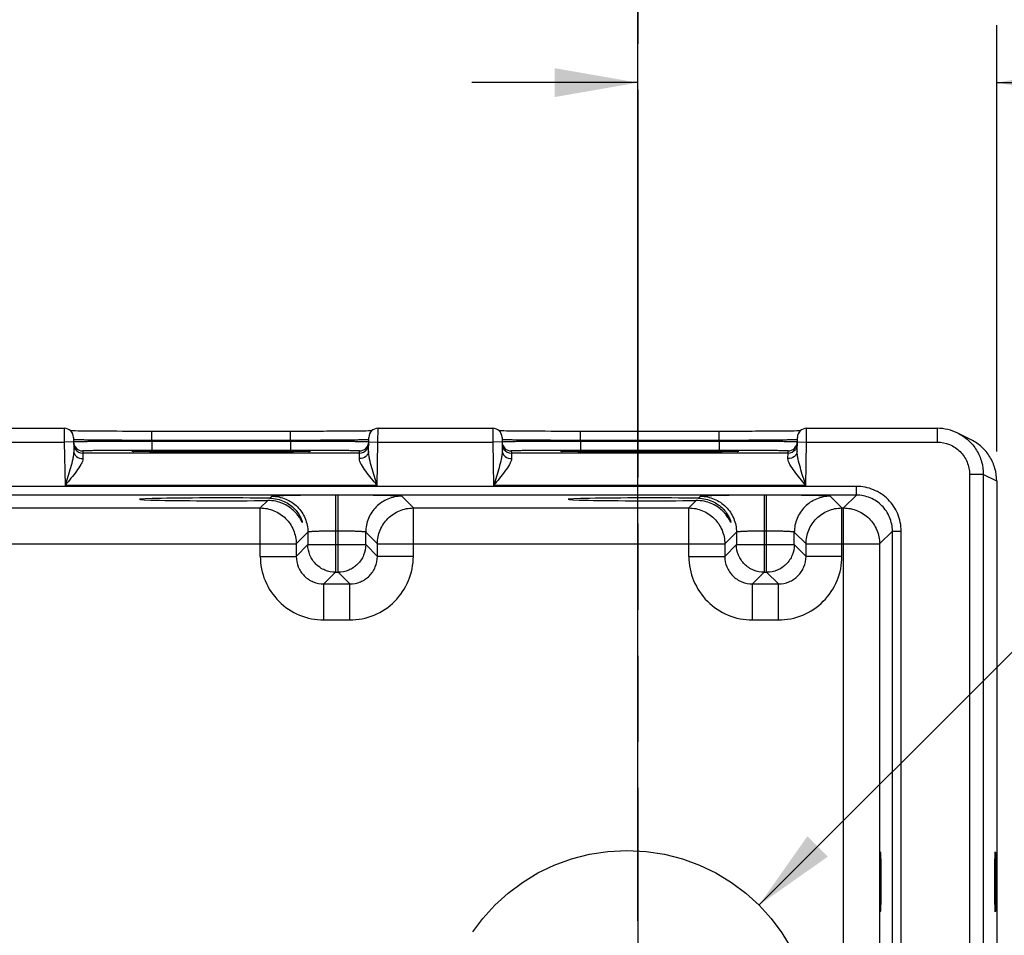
# Model space of a CAD drawing. Header units: inches. Extents: x 0 to 34, y 0 to 22.
# Tile 61 of 68: x 22.3 to 24.4, y 16.5 to 18.5. Entities that reach past the tile are written whole.
import ezdxf

# ---------------------------------------------------------------- set-up
doc = ezdxf.new("R2010")
doc.units = ezdxf.units.IN
doc.header["$LTSCALE"] = 1.87
doc.header["$MEASUREMENT"] = 0
doc.linetypes.add('PHANTOM', pattern=[0.8, 0.45, -0.05, 0.1, -0.05, 0.1, -0.05])
doc.layers.get('0').update_dxf_attribs({"linetype": 'CONTINUOUS'})
for name, color, linetype in [('DEFAULT_3', 7, 'PHANTOM'), ('DETAIL', 7, 'CONTINUOUS'), ('DIMENSIONS', 7, 'CONTINUOUS')]:
    doc.layers.add(name, color=color, linetype=linetype)
doc.styles.get("Standard").update_dxf_attribs({"font": 'txt', "width": 0.8})
doc.dimstyles.new('DIMSTYLE_1', dxfattribs={"dimtxt": 0.125, "dimasz": 0.18, "dimexe": 0.18, "dimexo": 0.0625, "dimgap": 0.09, "dimtad": 0, "dimtih": 1, "dimtoh": 1, "dimzin": 4, "dimdsep": 46, "dimtxsty": 'STANDARD', "dimblk": '_FILLED', "dimblk1": '_FILLED', "dimblk2": '_FILLED', "dimcen": 0.09, "dimadec": 0, "dimazin": 0, "dimtp": 0.01, "dimtm": 0.01, "dimtfac": 1, "dimtofl": 0, "dimtmove": 0, "dimatfit": 3, "dimldrblk": '_FILLED', "dimfxl": 1, "dimtolj": 1, "dimtzin": 4, "dimarcsym": 0})
doc.dimstyles.get("Standard").update_dxf_attribs({"dimtxt": 0.125, "dimasz": 0.18, "dimexe": 0.18, "dimexo": 0.0625, "dimgap": 0.09, "dimtad": 0, "dimtih": 1, "dimtoh": 1, "dimdec": 3, "dimzin": 4, "dimdsep": 46, "dimtxsty": 'STANDARD', "dimblk": '_FILLED', "dimblk1": '_FILLED', "dimblk2": '_FILLED', "dimcen": 0.09, "dimadec": 0, "dimazin": 0, "dimtol": 1, "dimtp": 0.01, "dimtm": 0.01, "dimtfac": 1, "dimtdec": 3, "dimtofl": 0, "dimtmove": 0, "dimatfit": 3, "dimldrblk": '_FILLED', "dimfxl": 1, "dimtolj": 1, "dimtzin": 4, "dimarcsym": 0})

# ---------------------------------------------------------------- blocks, each defined once
blk = doc.blocks.new('_FILLED')
at = {"color": 0, "linetype": 'BYBLOCK'}
blk.add_solid([(0, 0), (-1, 0.174), (-1, -0.174)], dxfattribs=at)
blk = doc.blocks.new('*D11')
at = {"layer": 'DIMENSIONS', "color": 2, "linetype": 'CONTINUOUS'}
for p, q in [((20.8964, 16.5107), (20.8964, 19.2052)), ((23.6464, 16.5107), (23.6464, 19.2052)), ((20.8964, 19.0802), (21.5923, 19.0802)), ((23.6464, 19.0802), (23.0423, 19.0802))]:
    blk.add_line(p, q, dxfattribs=at)
at = {"layer": 'DIMENSIONS', "color": 2, "linetype": 'CONTINUOUS', "xscale": 0.18, "yscale": 0.18, "zscale": 0.18, "rotation": 180}
blk.add_blockref('_FILLED', (20.8964, 19.0802), dxfattribs=at)
at = {"layer": 'DIMENSIONS', "color": 2, "linetype": 'CONTINUOUS', "xscale": 0.18, "yscale": 0.18, "zscale": 0.18}
blk.add_blockref('_FILLED', (23.6464, 19.0802), dxfattribs=at)
at = {"layer": 'DIMENSIONS', "color": 2, "linetype": 'CONTINUOUS', "insert": (22.3173, 19.1427), "char_height": 0.125, "width": 1.325, "attachment_point": 2, "line_spacing_factor": 0.9}
blk.add_mtext('2.750{\\Ftxt.shx;\\W1.000000;\\H0.125000; }[69.85]', dxfattribs=at)
blk = doc.blocks.new('*D12')
at = {"layer": 'DIMENSIONS', "color": 2, "linetype": 'CONTINUOUS'}
for p, q in [((23.6464, 16.5107), (23.6464, 18.4552)), ((24.4254, 17.5295), (24.4254, 18.4552)), ((23.6464, 18.3302), (23.2864, 18.3302)), ((24.4254, 18.3302), (24.7705, 18.3302))]:
    blk.add_line(p, q, dxfattribs=at)
at = {"layer": 'DIMENSIONS', "color": 2, "linetype": 'CONTINUOUS', "xscale": 0.18, "yscale": 0.18, "zscale": 0.18}
blk.add_blockref('_FILLED', (23.6464, 18.3302), dxfattribs=at)
at = {"layer": 'DIMENSIONS', "color": 2, "linetype": 'CONTINUOUS', "xscale": 0.18, "yscale": 0.18, "zscale": 0.18, "rotation": 180}
blk.add_blockref('_FILLED', (24.4254, 18.3302), dxfattribs=at)
at = {"layer": 'DIMENSIONS', "color": 2, "linetype": 'CONTINUOUS', "insert": (24.833, 18.3927), "char_height": 0.125, "width": 1.225, "attachment_point": 1, "line_spacing_factor": 0.9}
blk.add_mtext('.779{\\Ftxt.shx;\\W1.000000;\\H0.125000; }[19.79]', dxfattribs=at)

msp = doc.modelspace()

# ---------------------------------------------------------------- linework, layer by layer
at = {"color": 7, "linetype": 'CONTINUOUS'}
for p, q in [((22.1529, 17.5799), (22.4019, 17.5799)), ((22.4019, 17.5799), (22.4021, 17.5499)), ((22.426, 17.5741), (22.421, 17.5742)), ((22.4318, 17.574), (22.426, 17.5741)), ((22.4383, 17.5739), (22.4318, 17.574)), ((22.4455, 17.5738), (22.4383, 17.5739)), ((22.4534, 17.5737), (22.4455, 17.5738)), ((22.462, 17.5737), (22.4534, 17.5737)), ((22.4714, 17.5736), (22.462, 17.5737)), ((22.4815, 17.5735), (22.4714, 17.5736)), ((22.4922, 17.5735), (22.4815, 17.5735)), ((22.5036, 17.5734), (22.4922, 17.5735)), ((22.5157, 17.5734), (22.5036, 17.5734)), ((22.5283, 17.5733), (22.5157, 17.5734)), ((22.5416, 17.5733), (22.5283, 17.5733)), ((22.5553, 17.5733), (22.5416, 17.5733)), ((22.5695, 17.5732), (22.5553, 17.5733)), ((22.584, 17.5732), (22.5695, 17.5732)), ((22.8928, 17.5732), (22.584, 17.5732)), ((22.592, 17.5536), (22.592, 17.5732)), ((22.8928, 17.5536), (22.8928, 17.5732)), ((22.905, 17.5732), (22.8928, 17.5732)), ((22.9999, 17.5735), (22.9865, 17.5734)), ((23.0121, 17.5736), (22.9999, 17.5735)), ((23.0231, 17.5737), (23.0121, 17.5736)), ((23.033, 17.5738), (23.0231, 17.5737)), ((23.0418, 17.5738), (23.033, 17.5738)), ((23.0495, 17.5739), (23.0418, 17.5738)), ((23.0562, 17.574), (23.0495, 17.5739)), ((23.062, 17.5741), (23.0562, 17.574)), ((23.0668, 17.5742), (23.062, 17.5741)), ((23.0693, 17.5743), (23.0668, 17.5742)), ((23.0827, 17.5499), (23.0829, 17.5799)), ((23.0829, 17.5799), (23.3319, 17.5799)), ((23.3319, 17.5799), (23.3321, 17.5499)), ((23.356, 17.5741), (23.351, 17.5742)), ((23.3618, 17.574), (23.356, 17.5741)), ((23.3683, 17.5739), (23.3618, 17.574)), ((23.3755, 17.5738), (23.3683, 17.5739)), ((23.3834, 17.5737), (23.3755, 17.5738)), ((23.392, 17.5737), (23.3834, 17.5737)), ((23.4014, 17.5736), (23.392, 17.5737)), ((23.4115, 17.5735), (23.4014, 17.5736)), ((23.4222, 17.5735), (23.4115, 17.5735)), ((23.4336, 17.5734), (23.4222, 17.5735)), ((23.4457, 17.5734), (23.4336, 17.5734)), ((23.4583, 17.5733), (23.4457, 17.5734)), ((23.4716, 17.5733), (23.4583, 17.5733)), ((23.4853, 17.5733), (23.4716, 17.5733)), ((23.4995, 17.5732), (23.4853, 17.5733)), ((23.514, 17.5732), (23.4995, 17.5732)), ((23.8228, 17.5732), (23.514, 17.5732)), ((23.522, 17.5536), (23.522, 17.5732)), ((23.8228, 17.5536), (23.8228, 17.5732)), ((23.835, 17.5732), (23.8228, 17.5732)), ((23.9299, 17.5735), (23.9165, 17.5734)), ((23.9421, 17.5736), (23.9299, 17.5735)), ((23.9531, 17.5737), (23.9421, 17.5736)), ((23.963, 17.5738), (23.9531, 17.5737)), ((23.9718, 17.5738), (23.963, 17.5738)), ((23.9795, 17.5739), (23.9718, 17.5738)), ((23.9862, 17.574), (23.9795, 17.5739)), ((23.992, 17.5741), (23.9862, 17.574)), ((23.9968, 17.5742), (23.992, 17.5741)), ((23.9993, 17.5743), (23.9968, 17.5742)), ((24.0127, 17.5499), (24.0129, 17.5799)), ((24.0129, 17.5799), (24.2964, 17.5799)), ((24.2964, 17.5799), (24.2964, 17.5499)), ((24.3701, 17.5549), (24.3412, 17.5693)), ((22.1527, 17.5499), (22.4021, 17.5499)), ((22.4221, 17.5502), (22.4021, 17.5499)), ((22.4021, 17.5499), (22.4037, 17.456)), ((22.4219, 17.5602), (22.4224, 17.5305)), ((22.592, 17.5536), (22.592, 17.5516)), ((22.8928, 17.5536), (22.592, 17.5536)), ((22.592, 17.5516), (22.592, 17.532)), ((22.8928, 17.5516), (22.592, 17.5516)), ((22.8928, 17.5536), (22.8928, 17.5516)), ((22.8928, 17.5516), (22.8928, 17.532)), ((23.0624, 17.5305), (23.0629, 17.5602)), ((23.0627, 17.5502), (23.0827, 17.5499)), ((23.0811, 17.456), (23.0827, 17.5499)), ((23.0827, 17.5499), (23.3321, 17.5499)), ((23.3521, 17.5502), (23.3321, 17.5499)), ((23.3321, 17.5499), (23.3337, 17.456)), ((23.3519, 17.5602), (23.3524, 17.5305)), ((23.522, 17.5536), (23.522, 17.5516)), ((23.8228, 17.5536), (23.522, 17.5536)), ((23.522, 17.5516), (23.522, 17.532)), ((23.8228, 17.5516), (23.522, 17.5516)), ((23.8228, 17.5536), (23.8228, 17.5516)), ((23.8228, 17.5516), (23.8228, 17.532)), ((23.9924, 17.5305), (23.9929, 17.5602)), ((23.9927, 17.5502), (24.0127, 17.5499)), ((24.0111, 17.456), (24.0127, 17.5499)), ((24.0127, 17.5499), (24.2964, 17.5499)), ((22.4421, 17.5307), (22.4422, 17.526)), ((23.0427, 17.526), (22.4422, 17.526)), ((22.4422, 17.526), (22.4424, 17.5142)), ((22.5571, 17.5297), (22.5549, 17.5297)), ((22.5598, 17.5296), (22.5571, 17.5297)), ((22.563, 17.5295), (22.5598, 17.5296)), ((22.5667, 17.5294), (22.563, 17.5295)), ((22.571, 17.5294), (22.5667, 17.5294)), ((22.5758, 17.5293), (22.571, 17.5294)), ((22.5813, 17.5292), (22.5758, 17.5293)), ((22.5874, 17.5291), (22.5813, 17.5292)), ((22.594, 17.5291), (22.5874, 17.5291)), ((22.8928, 17.532), (22.592, 17.532)), ((22.6014, 17.529), (22.594, 17.5291)), ((22.6093, 17.5289), (22.6014, 17.529)), ((22.6179, 17.5288), (22.6093, 17.5289)), ((22.6272, 17.5288), (22.6179, 17.5288)), ((22.6371, 17.5287), (22.6272, 17.5288)), ((22.6475, 17.5287), (22.6371, 17.5287)), ((22.6586, 17.5286), (22.6475, 17.5287)), ((22.6702, 17.5286), (22.6586, 17.5286)), ((22.6823, 17.5285), (22.6702, 17.5286)), ((22.695, 17.5285), (22.6823, 17.5285)), ((22.708, 17.5285), (22.695, 17.5285)), ((22.7214, 17.5285), (22.708, 17.5285)), ((22.7351, 17.5285), (22.7214, 17.5285)), ((22.7497, 17.5285), (22.7351, 17.5285)), ((22.7424, 17.5285), (22.7396, 17.5285)), ((22.7452, 17.5285), (22.7424, 17.5285)), ((22.7629, 17.5285), (22.7497, 17.5285)), ((22.7758, 17.5285), (22.7629, 17.5285)), ((22.7884, 17.5285), (22.7758, 17.5285)), ((22.8006, 17.5285), (22.7884, 17.5285)), ((22.8124, 17.5286), (22.8006, 17.5285)), ((22.8237, 17.5286), (22.8124, 17.5286)), ((22.8345, 17.5287), (22.8237, 17.5286)), ((22.8448, 17.5287), (22.8345, 17.5287)), ((22.8545, 17.5288), (22.8448, 17.5287)), ((22.8636, 17.5288), (22.8545, 17.5288)), ((22.8721, 17.5289), (22.8636, 17.5288)), ((22.8801, 17.529), (22.8721, 17.5289)), ((22.8874, 17.529), (22.8801, 17.529)), ((22.8941, 17.5291), (22.8874, 17.529)), ((22.9003, 17.5292), (22.8941, 17.5291)), ((22.9059, 17.5292), (22.9003, 17.5292)), ((22.9109, 17.5293), (22.9059, 17.5292)), ((22.9154, 17.5294), (22.9109, 17.5293)), ((22.9193, 17.5295), (22.9154, 17.5294)), ((22.9228, 17.5295), (22.9193, 17.5295)), ((22.9257, 17.5296), (22.9228, 17.5295)), ((22.9282, 17.5297), (22.9257, 17.5296)), ((22.9303, 17.5297), (22.9282, 17.5297)), ((22.9319, 17.5298), (22.9303, 17.5297)), ((23.0424, 17.5142), (23.0427, 17.526)), ((23.0427, 17.526), (23.0427, 17.5307)), ((23.3721, 17.5307), (23.3722, 17.526)), ((23.9727, 17.526), (23.3722, 17.526)), ((23.3722, 17.526), (23.3724, 17.5142)), ((23.4871, 17.5297), (23.4849, 17.5297)), ((23.4898, 17.5296), (23.4871, 17.5297)), ((23.493, 17.5295), (23.4898, 17.5296)), ((23.4967, 17.5294), (23.493, 17.5295)), ((23.501, 17.5294), (23.4967, 17.5294)), ((23.5058, 17.5293), (23.501, 17.5294)), ((23.5113, 17.5292), (23.5058, 17.5293)), ((23.5174, 17.5291), (23.5113, 17.5292)), ((23.524, 17.5291), (23.5174, 17.5291)), ((23.8228, 17.532), (23.522, 17.532)), ((23.5314, 17.529), (23.524, 17.5291)), ((23.5393, 17.5289), (23.5314, 17.529)), ((23.5479, 17.5288), (23.5393, 17.5289)), ((23.5572, 17.5288), (23.5479, 17.5288)), ((23.5671, 17.5287), (23.5572, 17.5288)), ((23.5775, 17.5287), (23.5671, 17.5287)), ((23.5886, 17.5286), (23.5775, 17.5287)), ((23.6002, 17.5286), (23.5886, 17.5286)), ((23.6123, 17.5285), (23.6002, 17.5286)), ((23.625, 17.5285), (23.6123, 17.5285)), ((23.638, 17.5285), (23.625, 17.5285)), ((23.6514, 17.5285), (23.638, 17.5285)), ((23.6651, 17.5285), (23.6514, 17.5285)), ((23.6797, 17.5285), (23.6651, 17.5285)), ((23.6724, 17.5285), (23.6696, 17.5285)), ((23.6752, 17.5285), (23.6724, 17.5285)), ((23.6929, 17.5285), (23.6797, 17.5285)), ((23.7058, 17.5285), (23.6929, 17.5285)), ((23.7184, 17.5285), (23.7058, 17.5285)), ((23.7306, 17.5285), (23.7184, 17.5285)), ((23.7424, 17.5286), (23.7306, 17.5285)), ((23.7537, 17.5286), (23.7424, 17.5286)), ((23.7645, 17.5287), (23.7537, 17.5286)), ((23.7748, 17.5287), (23.7645, 17.5287)), ((23.7845, 17.5288), (23.7748, 17.5287)), ((23.7936, 17.5288), (23.7845, 17.5288)), ((23.8021, 17.5289), (23.7936, 17.5288)), ((23.8101, 17.529), (23.8021, 17.5289)), ((23.8174, 17.529), (23.8101, 17.529)), ((23.8241, 17.5291), (23.8174, 17.529)), ((23.8303, 17.5292), (23.8241, 17.5291)), ((23.8359, 17.5292), (23.8303, 17.5292)), ((23.8409, 17.5293), (23.8359, 17.5292)), ((23.8454, 17.5294), (23.8409, 17.5293)), ((23.8493, 17.5295), (23.8454, 17.5294)), ((23.8528, 17.5295), (23.8493, 17.5295)), ((23.8557, 17.5296), (23.8528, 17.5295)), ((23.8582, 17.5297), (23.8557, 17.5296)), ((23.8603, 17.5297), (23.8582, 17.5297)), ((23.8619, 17.5298), (23.8603, 17.5297)), ((23.9724, 17.5142), (23.9727, 17.526)), ((23.9727, 17.526), (23.9727, 17.5307)), ((24.3964, 17.4799), (24.3665, 17.4799)), ((24.3665, 17.4799), (24.3665, 14.2114)), ((24.3964, 17.4799), (24.3964, 14.2114)), ((24.4254, 17.4654), (24.3964, 17.4799)), ((24.4254, 17.4654), (24.4254, 14.2259)), ((24.1211, 17.4538), (20.4509, 17.4538)), ((23.0811, 17.456), (22.4037, 17.456)), ((24.0111, 17.456), (23.3337, 17.456)), ((24.1211, 17.4348), (24.1211, 17.4538)), ((24.1211, 17.4348), (20.4509, 17.4348)), ((22.8434, 17.4231), (22.8273, 17.407)), ((22.8527, 17.4324), (22.8484, 17.4281)), ((22.9906, 17.4348), (22.9906, 17.2674)), ((22.9962, 17.4348), (22.9906, 17.4348)), ((22.9962, 17.2674), (22.9962, 17.4348)), ((23.1595, 17.407), (23.1342, 17.4324)), ((23.7734, 17.4231), (23.7573, 17.407)), ((23.7827, 17.4324), (23.7784, 17.4281)), ((23.9206, 17.4348), (23.9206, 17.2674)), ((23.9262, 17.4348), (23.9206, 17.4348)), ((23.9262, 17.2674), (23.9262, 17.4348)), ((24.0895, 17.407), (24.0642, 17.4324)), ((24.1211, 17.4348), (24.0933, 17.407)), ((22.2295, 17.407), (22.8273, 17.407)), ((22.8273, 17.302), (22.8273, 17.407)), ((23.1595, 17.302), (23.1595, 17.407)), ((23.1595, 17.407), (23.7573, 17.407)), ((23.7573, 17.302), (23.7573, 17.407)), ((24.0895, 17.407), (24.0933, 17.407)), ((24.0895, 17.302), (24.0895, 17.407)), ((24.0933, 14.2843), (24.0933, 17.407)), ((22.9306, 17.3544), (22.9053, 17.329)), ((22.9306, 17.3544), (22.9306, 17.3274)), ((22.9962, 17.3568), (22.9906, 17.3568)), ((23.0562, 17.3274), (23.0562, 17.3544)), ((23.0816, 17.329), (23.0562, 17.3544)), ((23.8606, 17.3544), (23.8353, 17.329)), ((23.8606, 17.3544), (23.8606, 17.3274)), ((23.9262, 17.3568), (23.9206, 17.3568)), ((23.9862, 17.3274), (23.9862, 17.3544)), ((24.0116, 17.329), (23.9862, 17.3544)), ((24.1991, 17.3569), (24.1713, 17.329)), ((24.1991, 17.3569), (24.2181, 17.3569)), ((24.1991, 14.3345), (24.1991, 17.3569)), ((24.2181, 14.3345), (24.2181, 17.3569)), ((22.1516, 17.329), (22.9053, 17.329)), ((22.9053, 17.329), (22.9053, 17.302)), ((23.0816, 17.302), (23.0816, 17.329)), ((23.0816, 17.329), (23.8353, 17.329)), ((23.8353, 17.329), (23.8353, 17.302)), ((24.0116, 17.329), (24.1713, 17.329)), ((24.0116, 17.302), (24.0116, 17.329)), ((24.1713, 17.329), (24.1713, 14.3623)), ((22.9306, 17.3274), (22.9053, 17.302)), ((22.9306, 17.3274), (23.0562, 17.3274)), ((23.0562, 17.3274), (23.0816, 17.302)), ((23.8606, 17.3274), (23.8353, 17.302)), ((23.8606, 17.3274), (23.9862, 17.3274)), ((23.9862, 17.3274), (24.0116, 17.302)), ((22.8273, 17.302), (22.9053, 17.302)), ((23.1595, 17.302), (23.0816, 17.302)), ((23.7573, 17.302), (23.8353, 17.302)), ((24.0895, 17.302), (24.0116, 17.302)), ((22.9906, 17.2674), (22.9653, 17.242)), ((22.9906, 17.2674), (22.9962, 17.2674)), ((22.9962, 17.2674), (23.0216, 17.242)), ((23.9206, 17.2674), (23.8953, 17.242)), ((23.9206, 17.2674), (23.9262, 17.2674)), ((23.9262, 17.2674), (23.9516, 17.242)), ((22.9653, 17.164), (22.9653, 17.242)), ((22.9653, 17.242), (23.0216, 17.242)), ((23.0216, 17.164), (23.0216, 17.242)), ((23.8953, 17.242), (23.9516, 17.242)), ((23.8953, 17.164), (23.8953, 17.242)), ((23.9516, 17.164), (23.9516, 17.242)), ((22.9653, 17.164), (23.0216, 17.164)), ((23.8953, 17.164), (23.9516, 17.164))]:
    msp.add_line(p, q, dxfattribs=at)
for points in [[(22.421, 17.5742), (22.4166, 17.5742), (22.4155, 17.5743)], [(22.9865, 17.5734), (22.9721, 17.5734), (22.9645, 17.5733), (22.9566, 17.5733), (22.9485, 17.5733), (22.9402, 17.5733), (22.9317, 17.5733), (22.923, 17.5732), (22.9141, 17.5732), (22.905, 17.5732)], [(23.351, 17.5742), (23.3466, 17.5742), (23.3455, 17.5743)], [(23.9165, 17.5734), (23.9021, 17.5734), (23.8945, 17.5733), (23.8866, 17.5733), (23.8785, 17.5733), (23.8702, 17.5733), (23.8617, 17.5733), (23.853, 17.5732), (23.8441, 17.5732), (23.835, 17.5732)], [(22.5549, 17.5297), (22.5532, 17.5298), (22.5525, 17.5298), (22.5519, 17.5299), (22.5514, 17.5299), (22.5511, 17.5299), (22.5511, 17.5299)], [(22.9339, 17.5299), (22.9338, 17.5299), (22.9335, 17.5299), (22.9331, 17.5299), (22.9326, 17.5298), (22.9319, 17.5298)], [(23.4849, 17.5297), (23.4832, 17.5298), (23.4825, 17.5298), (23.4819, 17.5299), (23.4814, 17.5299), (23.4811, 17.5299), (23.4811, 17.5299)], [(23.8639, 17.5299), (23.8638, 17.5299), (23.8635, 17.5299), (23.8631, 17.5299), (23.8626, 17.5298), (23.8619, 17.5298)]]:
    msp.add_lwpolyline(points, dxfattribs=at)
for centre, radius, start, end in [((22.4019, 17.5599), 0.02, 1.0073, 89.9949), ((23.0829, 17.5599), 0.02, 90.0051, 178.9927), ((23.3319, 17.5599), 0.02, 1.0073, 89.9949), ((24.0129, 17.5599), 0.02, 90.0051, 178.9927), ((24.2964, 17.4799), 0.1, 63.4342, 90.0039), ((22.4421, 17.5507), 0.02, 180.9949, 225.9089), ((23.0427, 17.5507), 0.02, 314.0912, 359.0051), ((23.3721, 17.5507), 0.02, 180.9949, 225.9089), ((23.9727, 17.5507), 0.02, 314.0912, 359.0051), ((22.4422, 17.546), 0.02, 216.6015, 270.0008), ((22.4421, 17.5507), 0.02, 225.8857, 270.0057), ((22.5919, 0.764), 16.768, 89.99963, 90.14015), ((22.5586, 17.6705), 0.1408, 267.1692, 267.5316), ((22.8933, 1.1099), 16.4221, 89.8579, 90.00185), ((22.9285, 17.6251), 0.0954, 272.7331, 273.3176), ((23.0427, 17.5507), 0.02, 269.9943, 314.1144), ((23.0427, 17.546), 0.02, 269.9992, 323.399), ((23.3722, 17.546), 0.02, 216.6015, 270.0008), ((23.3721, 17.5507), 0.02, 225.8857, 270.0057), ((23.5219, 0.764), 16.768, 89.99963, 90.14015), ((23.4886, 17.6705), 0.1408, 267.1692, 267.5316), ((23.8233, 1.1099), 16.4221, 89.8579, 90.00185), ((23.8585, 17.6251), 0.0954, 272.7331, 273.3176), ((23.9727, 17.5507), 0.02, 269.9943, 314.1144), ((23.9727, 17.546), 0.02, 269.9992, 323.399)]:
    msp.add_arc(centre, radius, start, end, dxfattribs=at)
for centre in [(22.7424, 17.4257), (23.6724, 17.4257)]:
    msp.add_ellipse(centre, major_axis=(0.1771, 0), ratio=0.017455, start_param=0.92934, end_param=5.318939, dxfattribs=at)
for centre in [(24.1729, 16.5957), (24.4224, 16.5957)]:
    msp.add_ellipse(centre, major_axis=(0, 0.065), ratio=0.017455, dxfattribs=at)
for points, knots in [([(24.3412, 17.5693), (24.3494, 17.5652), (24.3648, 17.5547), (24.3826, 17.5331), (24.3939, 17.5076), (24.3964, 17.4891), (24.3964, 17.4799)], [0, 0, 0, 0, 0.250001, 0.5, 0.749987, 1, 1, 1, 1]), ([(22.592, 17.5536), (22.581, 17.5536), (22.5593, 17.5537), (22.5278, 17.5538), (22.5029, 17.5539), (22.4845, 17.5541), (22.4722, 17.5542), (22.461, 17.5543), (22.4511, 17.5544), (22.4426, 17.5546), (22.4355, 17.5547), (22.4305, 17.5548), (22.4272, 17.5549), (22.4254, 17.555), (22.424, 17.555), (22.4229, 17.5551), (22.4224, 17.5552), (22.422, 17.5552), (22.422, 17.5552)], [0, 0, 0, 0, 0.194988, 0.382527, 0.555404, 0.634228, 0.706947, 0.772855, 0.831322, 0.881781, 0.923747, 0.956817, 0.969913, 0.980674, 0.989075, 0.995097, 0.998731, 1, 1, 1, 1]), ([(22.592, 17.5516), (22.581, 17.5516), (22.5593, 17.5516), (22.5278, 17.5514), (22.5029, 17.5513), (22.4846, 17.5512), (22.4722, 17.5511), (22.4611, 17.551), (22.4512, 17.5509), (22.4426, 17.5508), (22.4355, 17.5507), (22.4305, 17.5507), (22.4273, 17.5506), (22.4255, 17.5505), (22.4241, 17.5505), (22.423, 17.5505), (22.4225, 17.5503), (22.4221, 17.5504), (22.4221, 17.5503)], [0, 0, 0, 0, 0.195089, 0.382689, 0.555595, 0.634424, 0.707135, 0.773037, 0.831488, 0.881932, 0.923878, 0.956926, 0.97001, 0.98076, 0.989147, 0.995152, 0.998767, 1, 1, 1, 1]), ([(23.0628, 17.5552), (23.0628, 17.5552), (23.0624, 17.5552), (23.0619, 17.5551), (23.0608, 17.555), (23.0594, 17.555), (23.0576, 17.5549), (23.0544, 17.5548), (23.0494, 17.5547), (23.0423, 17.5546), (23.0337, 17.5544), (23.0238, 17.5543), (23.0126, 17.5542), (23.0003, 17.5541), (22.9819, 17.5539), (22.957, 17.5538), (22.9255, 17.5537), (22.9039, 17.5536), (22.8928, 17.5536)], [0, 0, 0, 0, 0.001269, 0.004903, 0.010925, 0.019326, 0.030087, 0.043182, 0.076253, 0.118218, 0.168677, 0.227144, 0.293052, 0.365771, 0.444594, 0.617472, 0.805012, 1, 1, 1, 1]), ([(23.0627, 17.5503), (23.0627, 17.5504), (23.0623, 17.5503), (23.0618, 17.5505), (23.0607, 17.5505), (23.0593, 17.5505), (23.0575, 17.5506), (23.0543, 17.5507), (23.0493, 17.5507), (23.0422, 17.5508), (23.0337, 17.5509), (23.0237, 17.551), (23.0126, 17.5511), (23.0003, 17.5512), (22.9819, 17.5513), (22.957, 17.5514), (22.9255, 17.5516), (22.9038, 17.5516), (22.8928, 17.5516)], [0, 0, 0, 0, 0.001233, 0.004848, 0.010853, 0.01924, 0.02999, 0.043074, 0.076122, 0.118068, 0.168511, 0.226962, 0.292864, 0.365576, 0.444404, 0.617311, 0.80491, 1, 1, 1, 1]), ([(23.522, 17.5536), (23.511, 17.5536), (23.4893, 17.5537), (23.4578, 17.5538), (23.4329, 17.5539), (23.4145, 17.5541), (23.4022, 17.5542), (23.391, 17.5543), (23.3811, 17.5544), (23.3726, 17.5546), (23.3655, 17.5547), (23.3605, 17.5548), (23.3572, 17.5549), (23.3554, 17.555), (23.354, 17.555), (23.3529, 17.5551), (23.3524, 17.5552), (23.352, 17.5552), (23.352, 17.5552)], [0, 0, 0, 0, 0.194988, 0.382527, 0.555404, 0.634228, 0.706947, 0.772855, 0.831322, 0.881781, 0.923747, 0.956817, 0.969913, 0.980674, 0.989075, 0.995097, 0.998731, 1, 1, 1, 1]), ([(23.522, 17.5516), (23.511, 17.5516), (23.4893, 17.5516), (23.4578, 17.5514), (23.4329, 17.5513), (23.4146, 17.5512), (23.4022, 17.5511), (23.3911, 17.551), (23.3812, 17.5509), (23.3726, 17.5508), (23.3655, 17.5507), (23.3605, 17.5507), (23.3573, 17.5506), (23.3555, 17.5505), (23.3541, 17.5505), (23.353, 17.5505), (23.3525, 17.5503), (23.3521, 17.5504), (23.3521, 17.5503)], [0, 0, 0, 0, 0.195089, 0.382689, 0.555595, 0.634424, 0.707135, 0.773037, 0.831488, 0.881932, 0.923878, 0.956926, 0.97001, 0.98076, 0.989147, 0.995152, 0.998767, 1, 1, 1, 1]), ([(23.9928, 17.5552), (23.9928, 17.5552), (23.9924, 17.5552), (23.9919, 17.5551), (23.9908, 17.555), (23.9894, 17.555), (23.9876, 17.5549), (23.9844, 17.5548), (23.9794, 17.5547), (23.9723, 17.5546), (23.9637, 17.5544), (23.9538, 17.5543), (23.9426, 17.5542), (23.9303, 17.5541), (23.9119, 17.5539), (23.887, 17.5538), (23.8555, 17.5537), (23.8339, 17.5536), (23.8228, 17.5536)], [0, 0, 0, 0, 0.001269, 0.004903, 0.010925, 0.019326, 0.030087, 0.043182, 0.076253, 0.118218, 0.168677, 0.227144, 0.293052, 0.365771, 0.444594, 0.617472, 0.805012, 1, 1, 1, 1]), ([(23.9927, 17.5503), (23.9927, 17.5504), (23.9923, 17.5503), (23.9918, 17.5505), (23.9907, 17.5505), (23.9893, 17.5505), (23.9875, 17.5506), (23.9843, 17.5507), (23.9793, 17.5507), (23.9722, 17.5508), (23.9637, 17.5509), (23.9537, 17.551), (23.9426, 17.5511), (23.9303, 17.5512), (23.9119, 17.5513), (23.887, 17.5514), (23.8555, 17.5516), (23.8338, 17.5516), (23.8228, 17.5516)], [0, 0, 0, 0, 0.001233, 0.004848, 0.010853, 0.01924, 0.02999, 0.043074, 0.076122, 0.118068, 0.168511, 0.226962, 0.292864, 0.365576, 0.444404, 0.617311, 0.80491, 1, 1, 1, 1]), ([(24.2964, 17.5499), (24.3055, 17.5499), (24.324, 17.5463), (24.3472, 17.5307), (24.3628, 17.5074), (24.3665, 17.489), (24.3665, 17.4799)], [0, 0, 0, 0, 0.249999, 0.500001, 0.750002, 1, 1, 1, 1]), ([(24.4254, 17.4654), (24.4254, 17.4746), (24.4228, 17.4931), (24.4116, 17.5187), (24.3937, 17.5402), (24.3784, 17.5507), (24.3701, 17.5549)], [0, 0, 0, 0, 0.250013, 0.499991, 0.749995, 1, 1, 1, 1]), ([(22.4224, 17.5305), (22.4225, 17.5277), (22.422, 17.5218), (22.4197, 17.5097), (22.4156, 17.4941), (22.4098, 17.4751), (22.4058, 17.4624), (22.4037, 17.456)], [0, 0, 0, 0, 0.110522, 0.22921, 0.479495, 0.738159, 1, 1, 1, 1]), ([(22.4224, 17.5305), (22.4225, 17.5283), (22.4237, 17.5238), (22.4299, 17.5165), (22.4375, 17.5142), (22.4424, 17.5142)], [0, 0, 0, 0, 0.230386, 0.473819, 1, 1, 1, 1]), ([(22.5509, 17.5319), (22.5434, 17.5319), (22.5288, 17.5319), (22.508, 17.5318), (22.4893, 17.5316), (22.4754, 17.5315), (22.4657, 17.5314), (22.4597, 17.5313), (22.4545, 17.5312), (22.4502, 17.5311), (22.4468, 17.531), (22.4446, 17.5309), (22.4433, 17.5308), (22.4426, 17.5308), (22.4423, 17.5307), (22.4421, 17.5307), (22.4421, 17.5307)], [0, 0, 0, 0, 0.208299, 0.401332, 0.574036, 0.721916, 0.785314, 0.841118, 0.88896, 0.928539, 0.959589, 0.981919, 0.989764, 0.995383, 0.99878, 1, 1, 1, 1]), ([(22.5516, 17.5299), (22.5507, 17.5299), (22.5467, 17.5302), (22.5508, 17.5304), (22.5519, 17.5304)], [0, 0, 0, 0, 0.481742, 1, 1, 1, 1]), ([(22.5519, 17.5304), (22.5548, 17.5306), (22.5626, 17.5308), (22.5848, 17.5312), (22.6233, 17.5315), (22.6791, 17.5318), (22.7204, 17.5318), (22.7424, 17.5318)], [0, 0, 0, 0, 0.046681, 0.122093, 0.349182, 0.653979, 1, 1, 1, 1]), ([(22.7396, 17.5285), (22.7181, 17.5285), (22.6778, 17.5285), (22.6233, 17.5288), (22.5824, 17.5292), (22.5604, 17.5295), (22.5525, 17.5298)], [0, 0, 0, 0, 0.343602, 0.646427, 0.873916, 1, 1, 1, 1]), ([(22.7424, 17.5318), (22.7641, 17.5318), (22.8049, 17.5318), (22.8602, 17.5315), (22.9018, 17.5311), (22.9243, 17.5308), (22.9322, 17.5305)], [0, 0, 0, 0, 0.342602, 0.645527, 0.873538, 1, 1, 1, 1]), ([(22.933, 17.5298), (22.9254, 17.5295), (22.9036, 17.5292), (22.8627, 17.5288), (22.8077, 17.5285), (22.7669, 17.5285), (22.7452, 17.5285)], [0, 0, 0, 0, 0.121695, 0.348259, 0.652963, 1, 1, 1, 1]), ([(22.9322, 17.5305), (22.9327, 17.5305), (22.9336, 17.5304), (22.9348, 17.5303), (22.9355, 17.5303), (22.9359, 17.5302), (22.936, 17.5302), (22.9361, 17.5302), (22.9361, 17.5301), (22.9359, 17.5301), (22.9356, 17.53), (22.9349, 17.53), (22.9343, 17.5299), (22.934, 17.5299)], [0, 0, 0, 0, 0.247853, 0.4358, 0.563654, 0.605049, 0.631529, 0.643718, 0.65138, 0.672147, 0.707696, 0.823785, 1, 1, 1, 1]), ([(23.0427, 17.5307), (23.0427, 17.5307), (23.0425, 17.5307), (23.0422, 17.5308), (23.0415, 17.5308), (23.0403, 17.5309), (23.038, 17.531), (23.0347, 17.5311), (23.0304, 17.5312), (23.0252, 17.5313), (23.0191, 17.5314), (23.0095, 17.5315), (22.9956, 17.5316), (22.9769, 17.5318), (22.9561, 17.5319), (22.9416, 17.5319), (22.934, 17.5319)], [0, 0, 0, 0, 0.00122, 0.004616, 0.010234, 0.018077, 0.040403, 0.071447, 0.111019, 0.158854, 0.21465, 0.278041, 0.42591, 0.598613, 0.791662, 1, 1, 1, 1]), ([(23.0624, 17.5305), (23.0623, 17.5283), (23.0612, 17.5238), (23.055, 17.5165), (23.0473, 17.5142), (23.0424, 17.5142)], [0, 0, 0, 0, 0.230386, 0.473818, 1, 1, 1, 1]), ([(23.0811, 17.456), (23.0791, 17.4624), (23.075, 17.4751), (23.0693, 17.4941), (23.0651, 17.5097), (23.0629, 17.5218), (23.0623, 17.5277), (23.0624, 17.5305)], [0, 0, 0, 0, 0.261841, 0.520505, 0.77079, 0.889478, 1, 1, 1, 1]), ([(23.3524, 17.5305), (23.3525, 17.5277), (23.352, 17.5218), (23.3497, 17.5097), (23.3456, 17.4941), (23.3398, 17.4751), (23.3358, 17.4624), (23.3337, 17.456)], [0, 0, 0, 0, 0.110522, 0.22921, 0.479495, 0.738159, 1, 1, 1, 1]), ([(23.3524, 17.5305), (23.3525, 17.5283), (23.3537, 17.5238), (23.3599, 17.5165), (23.3675, 17.5142), (23.3724, 17.5142)], [0, 0, 0, 0, 0.230386, 0.473819, 1, 1, 1, 1]), ([(23.4809, 17.5319), (23.4734, 17.5319), (23.4588, 17.5319), (23.438, 17.5318), (23.4193, 17.5316), (23.4054, 17.5315), (23.3957, 17.5314), (23.3897, 17.5313), (23.3845, 17.5312), (23.3802, 17.5311), (23.3768, 17.531), (23.3746, 17.5309), (23.3733, 17.5308), (23.3726, 17.5308), (23.3723, 17.5307), (23.3721, 17.5307), (23.3721, 17.5307)], [0, 0, 0, 0, 0.208299, 0.401332, 0.574036, 0.721916, 0.785314, 0.841118, 0.88896, 0.928539, 0.959589, 0.981919, 0.989764, 0.995383, 0.99878, 1, 1, 1, 1]), ([(23.4816, 17.5299), (23.4807, 17.5299), (23.4767, 17.5302), (23.4808, 17.5304), (23.4819, 17.5304)], [0, 0, 0, 0, 0.481742, 1, 1, 1, 1]), ([(23.4819, 17.5304), (23.4848, 17.5306), (23.4926, 17.5308), (23.5148, 17.5312), (23.5533, 17.5315), (23.6091, 17.5318), (23.6504, 17.5318), (23.6724, 17.5318)], [0, 0, 0, 0, 0.046681, 0.122093, 0.349182, 0.653979, 1, 1, 1, 1]), ([(23.6696, 17.5285), (23.6481, 17.5285), (23.6078, 17.5285), (23.5533, 17.5288), (23.5124, 17.5292), (23.4904, 17.5295), (23.4825, 17.5298)], [0, 0, 0, 0, 0.343602, 0.646427, 0.873916, 1, 1, 1, 1]), ([(23.6724, 17.5318), (23.6941, 17.5318), (23.7349, 17.5318), (23.7902, 17.5315), (23.8318, 17.5311), (23.8543, 17.5308), (23.8622, 17.5305)], [0, 0, 0, 0, 0.342602, 0.645527, 0.873538, 1, 1, 1, 1]), ([(23.863, 17.5298), (23.8554, 17.5295), (23.8336, 17.5292), (23.7927, 17.5288), (23.7377, 17.5285), (23.6969, 17.5285), (23.6752, 17.5285)], [0, 0, 0, 0, 0.121695, 0.348259, 0.652963, 1, 1, 1, 1]), ([(23.8622, 17.5305), (23.8627, 17.5305), (23.8636, 17.5304), (23.8648, 17.5303), (23.8655, 17.5303), (23.8659, 17.5302), (23.866, 17.5302), (23.8661, 17.5302), (23.8661, 17.5301), (23.8659, 17.5301), (23.8656, 17.53), (23.8649, 17.53), (23.8643, 17.5299), (23.864, 17.5299)], [0, 0, 0, 0, 0.247853, 0.4358, 0.563654, 0.605049, 0.631529, 0.643718, 0.65138, 0.672147, 0.707696, 0.823785, 1, 1, 1, 1]), ([(23.9727, 17.5307), (23.9727, 17.5307), (23.9725, 17.5307), (23.9722, 17.5308), (23.9715, 17.5308), (23.9703, 17.5309), (23.968, 17.531), (23.9647, 17.5311), (23.9604, 17.5312), (23.9552, 17.5313), (23.9491, 17.5314), (23.9395, 17.5315), (23.9256, 17.5316), (23.9069, 17.5318), (23.8861, 17.5319), (23.8716, 17.5319), (23.864, 17.5319)], [0, 0, 0, 0, 0.00122, 0.004616, 0.010234, 0.018077, 0.040403, 0.071447, 0.111019, 0.158854, 0.21465, 0.278041, 0.42591, 0.598613, 0.791662, 1, 1, 1, 1]), ([(23.9924, 17.5305), (23.9923, 17.5283), (23.9912, 17.5238), (23.985, 17.5165), (23.9773, 17.5142), (23.9724, 17.5142)], [0, 0, 0, 0, 0.230386, 0.473818, 1, 1, 1, 1]), ([(24.0111, 17.456), (24.0091, 17.4624), (24.005, 17.4751), (23.9993, 17.4941), (23.9951, 17.5097), (23.9929, 17.5218), (23.9923, 17.5277), (23.9924, 17.5305)], [0, 0, 0, 0, 0.261841, 0.520505, 0.77079, 0.889478, 1, 1, 1, 1]), ([(22.4424, 17.5142), (22.4425, 17.5121), (22.4414, 17.5076), (22.4367, 17.4982), (22.4282, 17.486), (22.4164, 17.4712), (22.408, 17.4611), (22.4037, 17.456)], [0, 0, 0, 0, 0.08794, 0.194393, 0.443371, 0.717018, 1, 1, 1, 1]), ([(23.0811, 17.456), (23.0768, 17.4611), (23.0684, 17.4712), (23.0566, 17.486), (23.0481, 17.4982), (23.0435, 17.5076), (23.0423, 17.5121), (23.0424, 17.5142)], [0, 0, 0, 0, 0.282982, 0.556629, 0.805607, 0.91206, 1, 1, 1, 1]), ([(23.3724, 17.5142), (23.3725, 17.5121), (23.3714, 17.5076), (23.3667, 17.4982), (23.3582, 17.486), (23.3464, 17.4712), (23.338, 17.4611), (23.3337, 17.456)], [0, 0, 0, 0, 0.08794, 0.194393, 0.443371, 0.717018, 1, 1, 1, 1]), ([(24.0111, 17.456), (24.0068, 17.4611), (23.9984, 17.4712), (23.9866, 17.486), (23.9781, 17.4982), (23.9735, 17.5076), (23.9723, 17.5121), (23.9724, 17.5142)], [0, 0, 0, 0, 0.282982, 0.556629, 0.805607, 0.91206, 1, 1, 1, 1]), ([(24.2181, 17.3569), (24.2181, 17.3695), (24.2131, 17.395), (24.1915, 17.4272), (24.1592, 17.4488), (24.1337, 17.4538), (24.1211, 17.4538)], [0, 0, 0, 0, 0.249953, 0.499998, 0.750045, 1, 1, 1, 1]), ([(22.9187, 17.3758), (22.9187, 17.3757), (22.9186, 17.3756), (22.9185, 17.3758), (22.9182, 17.3761), (22.9178, 17.3768), (22.9173, 17.3779), (22.9166, 17.3792), (22.9153, 17.3815), (22.9135, 17.3847), (22.9107, 17.3888), (22.9075, 17.3931), (22.9037, 17.3976), (22.8977, 17.4035), (22.8887, 17.4105), (22.8757, 17.4174), (22.8604, 17.4221), (22.8492, 17.4232), (22.8434, 17.4231)], [0, 0, 0, 0, 0.001652, 0.00318, 0.005881, 0.014773, 0.027835, 0.04443, 0.063949, 0.110011, 0.162975, 0.221062, 0.283245, 0.348995, 0.490259, 0.644861, 0.814173, 1, 1, 1, 1]), ([(22.8484, 17.4281), (22.8589, 17.428), (22.8743, 17.4245), (22.8911, 17.4146), (22.9009, 17.4062), (22.9085, 17.3972), (22.9132, 17.3895), (22.9159, 17.3838), (22.9174, 17.3803), (22.9182, 17.3777), (22.9187, 17.3763), (22.9187, 17.3758)], [0, 0, 0, 0, 0.337421, 0.48621, 0.623542, 0.749785, 0.862647, 0.911848, 0.95364, 0.984526, 1, 1, 1, 1]), ([(22.9906, 17.4348), (22.9818, 17.4348), (22.9643, 17.4347), (22.939, 17.4346), (22.9157, 17.4344), (22.8978, 17.4341), (22.8852, 17.4339), (22.8771, 17.4337), (22.8701, 17.4335), (22.8642, 17.4333), (22.8596, 17.4331), (22.8564, 17.4329), (22.8546, 17.4327), (22.8536, 17.4326), (22.853, 17.4325), (22.8527, 17.4325), (22.8527, 17.4324)], [0, 0, 0, 0, 0.192877, 0.378512, 0.549934, 0.70069, 0.766509, 0.825119, 0.875955, 0.918554, 0.952507, 0.977516, 0.98659, 0.993353, 0.997808, 1, 1, 1, 1]), ([(22.8527, 17.4324), (22.8628, 17.4324), (22.8833, 17.4283), (22.9092, 17.411), (22.9266, 17.385), (22.9306, 17.3645), (22.9306, 17.3544)], [0, 0, 0, 0, 0.249996, 0.5, 0.750004, 1, 1, 1, 1]), ([(23.1342, 17.4324), (23.1341, 17.4325), (23.1338, 17.4325), (23.1332, 17.4326), (23.1323, 17.4327), (23.1304, 17.4329), (23.1273, 17.4331), (23.1226, 17.4333), (23.1167, 17.4335), (23.1097, 17.4337), (23.1017, 17.4339), (23.089, 17.4341), (23.0712, 17.4344), (23.0478, 17.4346), (23.0225, 17.4347), (23.0051, 17.4348), (22.9962, 17.4348)], [0, 0, 0, 0, 0.002192, 0.006647, 0.01341, 0.022484, 0.047493, 0.081446, 0.124045, 0.174881, 0.233491, 0.29931, 0.450066, 0.621488, 0.807123, 1, 1, 1, 1]), ([(23.1342, 17.4324), (23.124, 17.4324), (23.1035, 17.4283), (23.0776, 17.411), (23.0603, 17.385), (23.0562, 17.3645), (23.0562, 17.3544)], [0, 0, 0, 0, 0.249996, 0.5, 0.750004, 1, 1, 1, 1]), ([(23.8487, 17.3758), (23.8487, 17.3757), (23.8486, 17.3756), (23.8485, 17.3758), (23.8482, 17.3761), (23.8478, 17.3768), (23.8473, 17.3779), (23.8466, 17.3792), (23.8453, 17.3815), (23.8435, 17.3847), (23.8407, 17.3888), (23.8375, 17.3931), (23.8337, 17.3976), (23.8277, 17.4035), (23.8187, 17.4105), (23.8057, 17.4174), (23.7904, 17.4221), (23.7792, 17.4232), (23.7734, 17.4231)], [0, 0, 0, 0, 0.001652, 0.00318, 0.005881, 0.014773, 0.027835, 0.04443, 0.063949, 0.110011, 0.162975, 0.221062, 0.283245, 0.348995, 0.490259, 0.644861, 0.814173, 1, 1, 1, 1]), ([(23.7784, 17.4281), (23.7889, 17.428), (23.8043, 17.4245), (23.8211, 17.4146), (23.8309, 17.4062), (23.8385, 17.3972), (23.8432, 17.3895), (23.8459, 17.3838), (23.8474, 17.3803), (23.8482, 17.3777), (23.8487, 17.3763), (23.8487, 17.3758)], [0, 0, 0, 0, 0.337421, 0.48621, 0.623542, 0.749785, 0.862647, 0.911848, 0.95364, 0.984526, 1, 1, 1, 1]), ([(23.9206, 17.4348), (23.9118, 17.4348), (23.8943, 17.4347), (23.869, 17.4346), (23.8457, 17.4344), (23.8278, 17.4341), (23.8152, 17.4339), (23.8071, 17.4337), (23.8001, 17.4335), (23.7942, 17.4333), (23.7896, 17.4331), (23.7864, 17.4329), (23.7846, 17.4327), (23.7836, 17.4326), (23.783, 17.4325), (23.7827, 17.4325), (23.7827, 17.4324)], [0, 0, 0, 0, 0.192877, 0.378512, 0.549934, 0.70069, 0.766509, 0.825119, 0.875955, 0.918554, 0.952507, 0.977516, 0.98659, 0.993353, 0.997808, 1, 1, 1, 1]), ([(23.7827, 17.4324), (23.7928, 17.4324), (23.8133, 17.4283), (23.8392, 17.411), (23.8566, 17.385), (23.8606, 17.3645), (23.8606, 17.3544)], [0, 0, 0, 0, 0.249996, 0.5, 0.750004, 1, 1, 1, 1]), ([(24.0642, 17.4324), (24.0641, 17.4325), (24.0638, 17.4325), (24.0632, 17.4326), (24.0623, 17.4327), (24.0604, 17.4329), (24.0573, 17.4331), (24.0526, 17.4333), (24.0467, 17.4335), (24.0397, 17.4337), (24.0317, 17.4339), (24.019, 17.4341), (24.0012, 17.4344), (23.9778, 17.4346), (23.9525, 17.4347), (23.9351, 17.4348), (23.9262, 17.4348)], [0, 0, 0, 0, 0.002192, 0.006647, 0.01341, 0.022484, 0.047493, 0.081446, 0.124045, 0.174881, 0.233491, 0.29931, 0.450066, 0.621488, 0.807123, 1, 1, 1, 1]), ([(24.0642, 17.4324), (24.054, 17.4324), (24.0335, 17.4283), (24.0076, 17.411), (23.9903, 17.385), (23.9862, 17.3645), (23.9862, 17.3544)], [0, 0, 0, 0, 0.249996, 0.5, 0.750004, 1, 1, 1, 1]), ([(24.1991, 17.3569), (24.1991, 17.367), (24.195, 17.3875), (24.1777, 17.4134), (24.1518, 17.4308), (24.1312, 17.4348), (24.1211, 17.4348)], [0, 0, 0, 0, 0.249952, 0.499998, 0.750045, 1, 1, 1, 1]), ([(22.8273, 17.407), (22.8374, 17.407), (22.8579, 17.403), (22.8838, 17.3856), (22.9012, 17.3597), (22.9053, 17.3392), (22.9053, 17.329)], [0, 0, 0, 0, 0.249996, 0.5, 0.750004, 1, 1, 1, 1]), ([(23.0816, 17.329), (23.0816, 17.3392), (23.0856, 17.3597), (23.103, 17.3856), (23.1289, 17.403), (23.1494, 17.407), (23.1595, 17.407)], [0, 0, 0, 0, 0.249996, 0.5, 0.750004, 1, 1, 1, 1]), ([(23.7573, 17.407), (23.7674, 17.407), (23.7879, 17.403), (23.8138, 17.3856), (23.8312, 17.3597), (23.8353, 17.3392), (23.8353, 17.329)], [0, 0, 0, 0, 0.249996, 0.5, 0.750004, 1, 1, 1, 1]), ([(24.0116, 17.329), (24.0116, 17.3392), (24.0156, 17.3597), (24.033, 17.3856), (24.0589, 17.403), (24.0794, 17.407), (24.0895, 17.407)], [0, 0, 0, 0, 0.249996, 0.5, 0.750004, 1, 1, 1, 1]), ([(24.0933, 17.407), (24.1034, 17.407), (24.1239, 17.403), (24.1498, 17.3856), (24.1672, 17.3597), (24.1713, 17.3392), (24.1713, 17.329)], [0, 0, 0, 0, 0.249996, 0.5, 0.750004, 1, 1, 1, 1]), ([(22.9906, 17.3568), (22.9868, 17.3568), (22.9792, 17.3567), (22.9682, 17.3566), (22.958, 17.3564), (22.9491, 17.3561), (22.9426, 17.3558), (22.9382, 17.3555), (22.9357, 17.3553), (22.9337, 17.3551), (22.9321, 17.3549), (22.9312, 17.3547), (22.9307, 17.3545), (22.9306, 17.3544)], [0, 0, 0, 0, 0.192551, 0.377868, 0.548993, 0.6995, 0.823763, 0.874565, 0.917175, 0.951198, 0.976369, 0.992535, 1, 1, 1, 1]), ([(23.0562, 17.3544), (23.0561, 17.3545), (23.0556, 17.3547), (23.0547, 17.3549), (23.0532, 17.3551), (23.0512, 17.3553), (23.0486, 17.3555), (23.0443, 17.3558), (23.0377, 17.3561), (23.0288, 17.3564), (23.0186, 17.3566), (23.0076, 17.3567), (23.0001, 17.3568), (22.9962, 17.3568)], [0, 0, 0, 0, 0.007465, 0.023631, 0.048802, 0.082825, 0.125435, 0.176237, 0.3005, 0.451007, 0.622132, 0.807449, 1, 1, 1, 1]), ([(23.9206, 17.3568), (23.9168, 17.3568), (23.9092, 17.3567), (23.8982, 17.3566), (23.888, 17.3564), (23.8791, 17.3561), (23.8726, 17.3558), (23.8682, 17.3555), (23.8657, 17.3553), (23.8637, 17.3551), (23.8621, 17.3549), (23.8612, 17.3547), (23.8607, 17.3545), (23.8606, 17.3544)], [0, 0, 0, 0, 0.192551, 0.377868, 0.548993, 0.6995, 0.823763, 0.874565, 0.917175, 0.951198, 0.976369, 0.992535, 1, 1, 1, 1]), ([(23.9862, 17.3544), (23.9861, 17.3545), (23.9856, 17.3547), (23.9847, 17.3549), (23.9832, 17.3551), (23.9812, 17.3553), (23.9786, 17.3555), (23.9743, 17.3558), (23.9677, 17.3561), (23.9588, 17.3564), (23.9486, 17.3566), (23.9376, 17.3567), (23.9301, 17.3568), (23.9262, 17.3568)], [0, 0, 0, 0, 0.007465, 0.023631, 0.048802, 0.082825, 0.125435, 0.176237, 0.3005, 0.451007, 0.622132, 0.807449, 1, 1, 1, 1]), ([(22.9906, 17.2674), (22.9828, 17.2674), (22.9671, 17.2705), (22.9471, 17.2839), (22.9338, 17.3038), (22.9306, 17.3196), (22.9306, 17.3274)], [0, 0, 0, 0, 0.250008, 0.5, 0.749992, 1, 1, 1, 1]), ([(23.0562, 17.3274), (23.0562, 17.3196), (23.0531, 17.3038), (23.0397, 17.2839), (23.0198, 17.2705), (23.004, 17.2674), (22.9962, 17.2674)], [0, 0, 0, 0, 0.250008, 0.5, 0.749992, 1, 1, 1, 1]), ([(23.9206, 17.2674), (23.9128, 17.2674), (23.8971, 17.2705), (23.8771, 17.2839), (23.8638, 17.3038), (23.8606, 17.3196), (23.8606, 17.3274)], [0, 0, 0, 0, 0.250008, 0.5, 0.749992, 1, 1, 1, 1]), ([(23.9862, 17.3274), (23.9862, 17.3196), (23.9831, 17.3038), (23.9697, 17.2839), (23.9498, 17.2705), (23.934, 17.2674), (23.9262, 17.2674)], [0, 0, 0, 0, 0.250008, 0.5, 0.749992, 1, 1, 1, 1]), ([(22.8273, 17.302), (22.8273, 17.2841), (22.8345, 17.2478), (22.8652, 17.2019), (22.911, 17.1712), (22.9473, 17.164), (22.9653, 17.164)], [0, 0, 0, 0, 0.249992, 0.500002, 0.750012, 1, 1, 1, 1]), ([(22.9053, 17.302), (22.9053, 17.2942), (22.9084, 17.2784), (22.9217, 17.2585), (22.9417, 17.2451), (22.9575, 17.242), (22.9653, 17.242)], [0, 0, 0, 0, 0.249976, 0.500002, 0.750027, 1, 1, 1, 1]), ([(23.0216, 17.242), (23.0294, 17.242), (23.0452, 17.2451), (23.0651, 17.2585), (23.0784, 17.2784), (23.0816, 17.2942), (23.0816, 17.302)], [0, 0, 0, 0, 0.249976, 0.500002, 0.750027, 1, 1, 1, 1]), ([(23.0216, 17.164), (23.0395, 17.164), (23.0758, 17.1712), (23.1217, 17.2019), (23.1524, 17.2478), (23.1595, 17.2841), (23.1595, 17.302)], [0, 0, 0, 0, 0.249992, 0.500002, 0.750012, 1, 1, 1, 1]), ([(23.7573, 17.302), (23.7573, 17.2841), (23.7645, 17.2478), (23.7952, 17.2019), (23.841, 17.1712), (23.8773, 17.164), (23.8953, 17.164)], [0, 0, 0, 0, 0.249992, 0.500002, 0.750012, 1, 1, 1, 1]), ([(23.8353, 17.302), (23.8353, 17.2942), (23.8384, 17.2784), (23.8517, 17.2585), (23.8717, 17.2451), (23.8875, 17.242), (23.8953, 17.242)], [0, 0, 0, 0, 0.249976, 0.500002, 0.750027, 1, 1, 1, 1]), ([(23.9516, 17.242), (23.9594, 17.242), (23.9752, 17.2451), (23.9951, 17.2585), (24.0084, 17.2784), (24.0116, 17.2942), (24.0116, 17.302)], [0, 0, 0, 0, 0.249976, 0.500002, 0.750027, 1, 1, 1, 1]), ([(23.9516, 17.164), (23.9695, 17.164), (24.0058, 17.1712), (24.0517, 17.2019), (24.0824, 17.2478), (24.0895, 17.2841), (24.0895, 17.302)], [0, 0, 0, 0, 0.249992, 0.500002, 0.750012, 1, 1, 1, 1])]:
    msp.add_open_spline(points, degree=3, knots=knots, dxfattribs=at)
for points in [[(22.4222, 17.5457), (22.4223, 17.5416), (22.4237, 17.5373), (22.4261, 17.5341)], [(23.0627, 17.5457), (23.0626, 17.5416), (23.0611, 17.5373), (23.0587, 17.5341)], [(23.3522, 17.5457), (23.3523, 17.5416), (23.3537, 17.5373), (23.3561, 17.5341)], [(23.9927, 17.5457), (23.9926, 17.5416), (23.9911, 17.5373), (23.9887, 17.5341)]]:
    msp.add_open_spline(points, degree=3, dxfattribs=at)
at = {"layer": 'DEFAULT_3', "color": 7, "linetype": 'PHANTOM'}
msp.add_line((23.6464, 19.8302), (23.6464, 11.5605), dxfattribs=at)
at = {"layer": 'DEFAULT_3', "color": 2, "linetype": 'PHANTOM'}
msp.add_circle((23.6231, 16.2584), 0.4052, dxfattribs=at)

# ---------------------------------------------------------------- dimensions: what is measured, and where the dimension line sits
at = {"layer": 'DIMENSIONS', "color": 2, "linetype": 'CONTINUOUS'}
dim = msp.add_linear_dim(base=(23.6464, 19.0802), p1=(20.8964, 16.5107), p2=(23.6464, 16.5107), dimstyle='DIMSTYLE_1', dxfattribs=at)
dim.commit()
dim.dimension.update_dxf_attribs({"geometry": '*D11', "text_midpoint": (22.1673, 19.0802), "dimtype": 160})
dim = msp.add_linear_dim(base=(23.6464, 18.3302), p1=(24.4254, 17.5295), p2=(23.6464, 16.5107), angle=180, dimstyle='DIMSTYLE_1', dxfattribs=at)
dim.commit()
dim.dimension.update_dxf_attribs({"geometry": '*D12', "text_midpoint": (25.4455, 18.3302), "dimtype": 160})

# ---------------------------------------------------------------- leaders
at = {"layer": 'DETAIL', "color": 2, "linetype": 'CONTINUOUS'}
msp.add_leader([(23.9096, 16.545), (25.2314, 17.8667), (25.4114, 17.8667)], dimstyle='STANDARD', override={"dimtad": 0}, dxfattribs=at)

doc.saveas('drawing.dxf')
